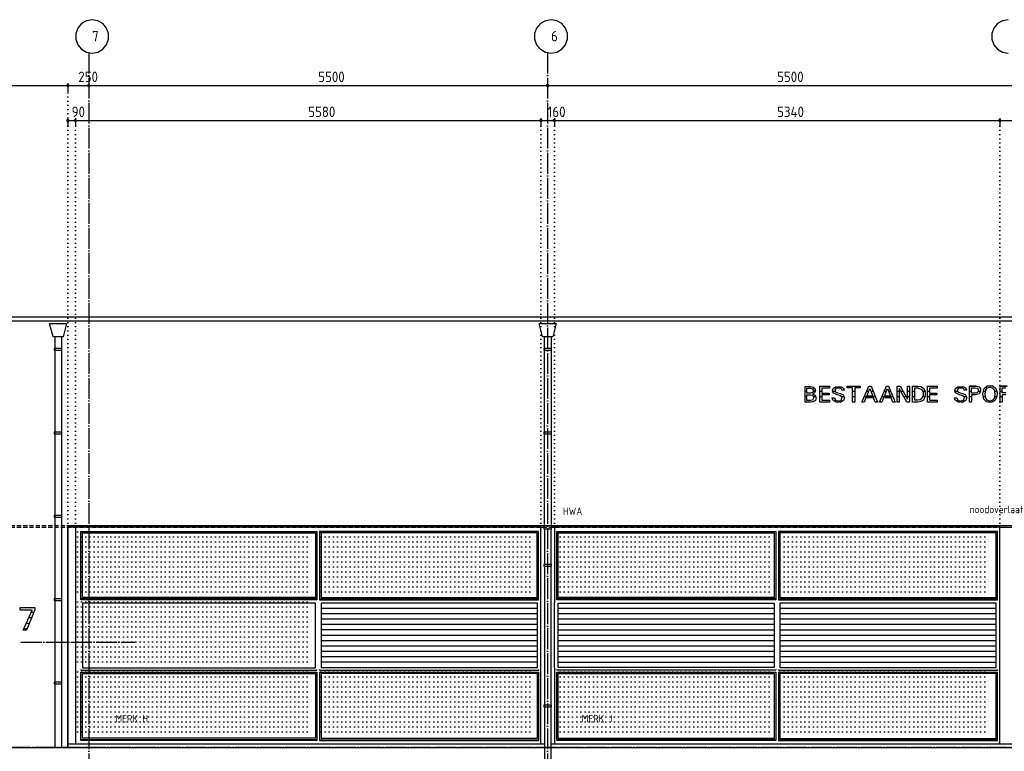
# Model space of a CAD drawing. Extents: x -52900 to 20500, y -12590 to 19148.
# Tile 11 of 39: x -32706 to -20905, y -4889 to 3885. Entities that reach past the tile are written whole.
import ezdxf

# ---------------------------------------------------------------- set-up
doc = ezdxf.new("R2010")
doc.units = 0
doc.header["$MEASUREMENT"] = 0
for name, pattern in [('DASHDOT', [300, 250, -25, 0, -25]), ('DASHED', [75, 50, -25]), ('DOT', [50, 0, -50])]:
    doc.linetypes.add(name, pattern=pattern)
for name, color, linetype in [('LAYER01', 7, 'CONTINUOUS'), ('LAYER02', 7, 'CONTINUOUS'), ('LAYER05', 7, 'CONTINUOUS'), ('LAYER107', 2, 'DOT'), ('LAYER28', 1, 'CONTINUOUS'), ('LAYER30', 1, 'CONTINUOUS'), ('LAYER52', 7, 'DASHED')]:
    doc.layers.add(name, color=color, linetype=linetype)
doc.styles.get("Standard").update_dxf_attribs({"font": 'isocp.shx'})

msp = doc.modelspace()

# ---------------------------------------------------------------- linework, layer by layer
at = {"layer": 'LAYER01', "color": 1, "linetype": 'DASHDOT'}
for p, q in [((-31877.9999, 3488.8443), (-31877.9999, -12280.1552)), ((-26377.9999, 3488.8443), (-26377.9999, -12280.1552)), ((-49630.1239, -4839.15595), (7906.25, -4839.15595))]:
    msp.add_line(p, q, dxfattribs=at)
at = {"layer": 'LAYER01', "color": 5, "linetype": 'Continuous'}
for p, q in [((1442.0002, 317.8437), (-43207.99865, 317.8437)), ((1442.0002, 267.8441), (-43207.99865, 267.8441)), ((-26420.7489, -2182.1554), (-26335.7483, -2182.1554)), ((-26420.7489, -2223.03145), (-26420.7489, -2182.1554)), ((-26335.7483, -2223.03145), (-26420.7489, -2223.03145)), ((-26335.7483, -2182.1554), (-26335.7483, -2223.03145))]:
    msp.add_line(p, q, dxfattribs=at)
at = {"layer": 'LAYER01', "color": 5, "linetype": 'DASHED'}
for p, q in [((-46913.74815, -2182.1554), (3643.99755, -2182.1554)), ((-46913.74815, -2200.15585), (3643.99755, -2200.15585))]:
    msp.add_line(p, q, dxfattribs=at)
at = {"layer": 'LAYER01', "color": 1, "linetype": 'Continuous'}
for p, q in [((-32127.9999, -2281.15595), (-32127.9999, -2182.1554)), ((-32127.9999, -2182.1554), (1241.0013, -2182.1554)), ((-26458.0017, -2200.15585), (-26416.0614, -2200.15585)), ((-26298.0011, -2200.15585), (-26339.93835, -2200.15585)), ((-20957.99865, -2200.15585), (-20797.99955, -2200.15585)), ((-32127.9999, -4801.15625), (-32127.9999, -4847.15575)), ((-26458.0017, -4801.15625), (-26416.0614, -4801.15625)), ((-26298.0011, -4802.15645), (-26339.93835, -4802.15645)), ((-20957.99865, -4801.15625), (-20797.99955, -4801.15625))]:
    msp.add_line(p, q, dxfattribs=at)
at = {"layer": 'LAYER01', "color": 3, "linetype": 'Continuous'}
for p, q in [((-32127.9999, -4847.15575), (-32127.9999, -2182.1554)), ((-32127.9999, -2182.1554), (1241.0013, -2182.1554))]:
    msp.add_line(p, q, dxfattribs=at)
at = {"layer": 'LAYER01', "color": 3, "linetype": 'DOT'}
for p, q in [((-32013.9984, -2256.1592), (-29162.75025, -2256.1592)), ((-32013.9984, -2316.1579), (-29162.75025, -2316.1579)), ((-29095.7489, -2256.1592), (-26529.74855, -2256.1592)), ((-29095.7489, -2316.1579), (-26529.74855, -2316.1579)), ((-26230.00185, -2256.1592), (-23661.50055, -2256.1592)), ((-26230.00185, -2316.1579), (-23661.50055, -2316.1579)), ((-23594.50075, -2256.1592), (-21047.0001, -2256.1592)), ((-23594.50075, -2316.1579), (-21047.0001, -2316.1579)), ((-32013.9984, -2376.15815), (-29162.75025, -2376.15815)), ((-32013.9984, -2436.1582), (-29162.75025, -2436.1582)), ((-29095.7489, -2376.15815), (-26529.74855, -2376.15815)), ((-29095.7489, -2436.1582), (-26529.74855, -2436.1582)), ((-26230.00185, -2376.15815), (-23661.50055, -2376.15815)), ((-26230.00185, -2436.1582), (-23661.50055, -2436.1582)), ((-23594.50075, -2376.15815), (-21047.0001, -2376.15815)), ((-23594.50075, -2436.1582), (-21047.0001, -2436.1582)), ((-32013.9984, -2496.1584), (-29162.75025, -2496.1584)), ((-32013.9984, -2556.15865), (-29162.75025, -2556.15865)), ((-29095.7489, -2496.1584), (-26529.74855, -2496.1584)), ((-29095.7489, -2556.15865), (-26529.74855, -2556.15865)), ((-26230.00185, -2496.1584), (-23661.50055, -2496.1584)), ((-26230.00185, -2556.15865), (-23661.50055, -2556.15865)), ((-23594.50075, -2496.1584), (-21047.0001, -2496.1584)), ((-23594.50075, -2556.15865), (-21047.0001, -2556.15865)), ((-32013.9984, -2616.15885), (-29162.75025, -2616.15885)), ((-32013.9984, -2676.1591), (-29162.75025, -2676.1591)), ((-29095.7489, -2616.15885), (-26529.74855, -2616.15885)), ((-29095.7489, -2676.1591), (-26529.74855, -2676.1591)), ((-26230.00185, -2616.15885), (-23661.50055, -2616.15885)), ((-26230.00185, -2676.1591), (-23661.50055, -2676.1591)), ((-23594.50075, -2616.15885), (-21047.0001, -2616.15885)), ((-23594.50075, -2676.1591), (-21047.0001, -2676.1591)), ((-32013.9984, -2736.15915), (-29162.75025, -2736.15915)), ((-32013.9984, -2796.15785), (-29162.75025, -2796.15785)), ((-29095.7489, -2736.15915), (-26529.74855, -2736.15915)), ((-29095.7489, -2796.15785), (-26529.74855, -2796.15785)), ((-26230.00185, -2736.15915), (-23661.50055, -2736.15915)), ((-26230.00185, -2796.15785), (-23661.50055, -2796.15785)), ((-23594.50075, -2736.15915), (-21047.0001, -2736.15915)), ((-23594.50075, -2796.15785), (-21047.0001, -2796.15785)), ((-32013.9984, -2856.15805), (-29162.75025, -2856.15805)), ((-32013.9984, -2916.1583), (-29162.75025, -2916.1583)), ((-29095.7489, -2856.15805), (-26529.74855, -2856.15805)), ((-29095.7489, -2916.1583), (-26529.74855, -2916.1583)), ((-26230.00185, -2856.15805), (-23661.50055, -2856.15805)), ((-26230.00185, -2916.1583), (-23661.50055, -2916.1583)), ((-23594.50075, -2856.15805), (-21047.0001, -2856.15805)), ((-23594.50075, -2916.1583), (-21047.0001, -2916.1583)), ((-32013.9984, -2976.15835), (-29162.75025, -2976.15835)), ((-29095.7489, -2976.15835), (-26529.74855, -2976.15835)), ((-26230.00185, -2976.15835), (-23661.50055, -2976.15835)), ((-23594.50075, -2976.15835), (-21047.0001, -2976.15835)), ((-32013.9984, -3096.1588), (-29162.75025, -3096.1588)), ((-32013.9984, -3156.159), (-29162.75025, -3156.159)), ((-32013.9984, -3216.15905), (-29162.75025, -3216.15905)), ((-32013.9984, -3276.15775), (-29162.75025, -3276.15775)), ((-32013.9984, -3336.158), (-29162.75025, -3336.158)), ((-32013.9984, -3396.1582), (-29162.75025, -3396.1582)), ((-32013.9984, -3456.15845), (-29162.75025, -3456.15845)), ((-32013.9984, -3516.1587), (-29162.75025, -3516.1587)), ((-32013.9984, -3576.1589), (-29162.75025, -3576.1589)), ((-32013.9984, -3636.15915), (-29162.75025, -3636.15915)), ((-32013.9984, -3696.15935), (-29162.75025, -3696.15935)), ((-32013.9984, -3756.1577), (-29162.75025, -3756.1577)), ((-32013.9984, -3816.1579), (-29162.75025, -3816.1579)), ((-32013.9984, -3936.15835), (-29162.75025, -3936.15835)), ((-32013.9984, -3996.1586), (-29162.75025, -3996.1586)), ((-29095.7489, -3936.15835), (-26529.74855, -3936.15835)), ((-29095.7489, -3996.1586), (-26529.74855, -3996.1586)), ((-26230.00185, -3936.15835), (-23661.50055, -3936.15835)), ((-26230.00185, -3996.1586), (-23661.50055, -3996.1586)), ((-23594.50075, -3936.15835), (-21040.99885, -3936.15835)), ((-23594.50075, -3996.1586), (-21040.99885, -3996.1586)), ((-32013.9984, -4056.15885), (-29162.75025, -4056.15885)), ((-32013.9984, -4116.15905), (-29162.75025, -4116.15905)), ((-29095.7489, -4056.15885), (-26529.74855, -4056.15885)), ((-29095.7489, -4116.15905), (-26529.74855, -4116.15905)), ((-26230.00185, -4056.15885), (-23661.50055, -4056.15885)), ((-26230.00185, -4116.15905), (-23661.50055, -4116.15905)), ((-23594.50075, -4056.15885), (-21040.99885, -4056.15885)), ((-23594.50075, -4116.15905), (-21040.99885, -4116.15905)), ((-32013.9984, -4176.1593), (-29162.75025, -4176.1593)), ((-32013.9984, -4236.1576), (-29162.75025, -4236.1576)), ((-29095.7489, -4176.1593), (-26529.74855, -4176.1593)), ((-29095.7489, -4236.1576), (-26529.74855, -4236.1576)), ((-26230.00185, -4176.1593), (-23661.50055, -4176.1593)), ((-26230.00185, -4236.1576), (-23661.50055, -4236.1576)), ((-23594.50075, -4176.1593), (-21040.99885, -4176.1593)), ((-23594.50075, -4236.1576), (-21040.99885, -4236.1576)), ((-32013.9984, -4296.15785), (-29162.75025, -4296.15785)), ((-32013.9984, -4356.15805), (-29162.75025, -4356.15805)), ((-29095.7489, -4296.15785), (-26529.74855, -4296.15785)), ((-29095.7489, -4356.15805), (-26529.74855, -4356.15805)), ((-26230.00185, -4296.15785), (-23661.50055, -4296.15785)), ((-26230.00185, -4356.15805), (-23661.50055, -4356.15805)), ((-23594.50075, -4296.15785), (-21040.99885, -4296.15785)), ((-23594.50075, -4356.15805), (-21040.99885, -4356.15805)), ((-32013.9984, -4416.1583), (-29162.75025, -4416.1583)), ((-32013.9984, -4476.1585), (-29162.75025, -4476.1585)), ((-29095.7489, -4416.1583), (-26529.74855, -4416.1583)), ((-29095.7489, -4476.1585), (-26529.74855, -4476.1585)), ((-26230.00185, -4416.1583), (-23661.50055, -4416.1583)), ((-26230.00185, -4476.1585), (-23661.50055, -4476.1585)), ((-23594.50075, -4416.1583), (-21040.99885, -4416.1583)), ((-23594.50075, -4476.1585), (-21040.99885, -4476.1585)), ((-32013.9984, -4536.15875), (-29162.75025, -4536.15875)), ((-32013.9984, -4596.159), (-29162.75025, -4596.159)), ((-29095.7489, -4536.15875), (-26529.74855, -4536.15875)), ((-29095.7489, -4596.159), (-26529.74855, -4596.159)), ((-26230.00185, -4536.15875), (-23661.50055, -4536.15875)), ((-26230.00185, -4596.159), (-23661.50055, -4596.159)), ((-23594.50075, -4536.15875), (-21040.99885, -4536.15875)), ((-23594.50075, -4596.159), (-21040.99885, -4596.159)), ((-32013.9984, -4656.1592), (-29162.75025, -4656.1592)), ((-29095.7489, -4656.1592), (-26529.74855, -4656.1592)), ((-26230.00185, -4656.1592), (-23661.50055, -4656.1592)), ((-23594.50075, -4656.1592), (-21040.99885, -4656.1592))]:
    msp.add_line(p, q, dxfattribs=at)
at = {"layer": 'LAYER01', "color": 3, "linetype": 'DASHDOT'}
msp.add_line((-32691.37575, -3580.15555), (-31324.3744, -3580.15555), dxfattribs=at)
at = {"layer": 'LAYER02', "color": 1, "linetype": 'Continuous'}
for p, q in [((-32010.5072, 3785.1589), (-32034.2163, 3719.94475)), ((-31965.7013, 3838.54905), (-32010.5072, 3785.1589)), ((-31905.58775, 3873.21205), (-31965.7013, 3838.54905)), ((-31837.24975, 3885.2501), (-31905.58775, 3873.21205)), ((-31768.91175, 3873.21205), (-31837.24975, 3885.2501)), ((-31837.24975, 3885.2501), (-31837.24975, 3885.2501)), ((-31708.7982, 3838.54905), (-31768.91175, 3873.21205)), ((-31663.9923, 3785.1589), (-31708.7982, 3838.54905)), ((-31640.2832, 3719.94475), (-31663.9923, 3785.1589)), ((-26510.5072, 3785.1589), (-26534.21935, 3719.94475)), ((-26465.69825, 3838.54905), (-26510.5072, 3785.1589)), ((-26405.58775, 3873.21205), (-26465.69825, 3838.54905)), ((-26337.24975, 3885.2501), (-26405.58775, 3873.21205)), ((-26268.91175, 3873.21205), (-26337.24975, 3885.2501)), ((-26337.24975, 3885.2501), (-26337.24975, 3885.2501)), ((-26208.80125, 3838.54905), (-26268.91175, 3873.21205)), ((-26163.9923, 3785.1589), (-26208.80125, 3838.54905)), ((-26140.28015, 3719.94475), (-26163.9923, 3785.1589)), ((-21031.50785, 3785.1589), (-21055.2185, 3719.94475)), ((-20986.70045, 3838.54905), (-21031.50785, 3785.1589)), ((-20926.58845, 3873.21205), (-20986.70045, 3838.54905)), ((-20858.25045, 3885.2501), (-20926.58845, 3873.21205)), ((-32034.2163, 3719.94475), (-32034.2163, 3650.55505)), ((-31640.2832, 3650.55505), (-31640.2832, 3719.94475)), ((-26534.21935, 3719.94475), (-26534.21935, 3650.55505)), ((-26140.28015, 3650.55505), (-26140.28015, 3719.94475)), ((-21055.2185, 3719.94475), (-21055.2185, 3650.55505)), ((-32034.2163, 3650.55505), (-32010.5072, 3585.3409)), ((-32010.5072, 3585.3409), (-31965.7013, 3531.95075)), ((-31708.7982, 3531.95075), (-31663.9923, 3585.3409)), ((-31663.9923, 3585.3409), (-31640.2832, 3650.55505)), ((-26534.21935, 3650.55505), (-26510.5072, 3585.3409)), ((-26510.5072, 3585.3409), (-26465.69825, 3531.95075)), ((-26208.80125, 3531.95075), (-26163.9923, 3585.3409)), ((-26163.9923, 3585.3409), (-26140.28015, 3650.55505)), ((-21055.2185, 3650.55505), (-21031.50785, 3585.3409)), ((-21031.50785, 3585.3409), (-20986.70045, 3531.95075)), ((-31965.7013, 3531.95075), (-31905.58775, 3497.28735)), ((-31905.58775, 3497.28735), (-31837.24975, 3485.2497)), ((-31837.24975, 3485.2497), (-31768.91175, 3497.28735)), ((-31768.91175, 3497.28735), (-31708.7982, 3531.95075)), ((-26465.69825, 3531.95075), (-26405.58775, 3497.28735)), ((-26405.58775, 3497.28735), (-26337.24975, 3485.2497)), ((-26337.24975, 3485.2497), (-26268.91175, 3497.28735)), ((-26268.91175, 3497.28735), (-26208.80125, 3531.95075)), ((-20986.70045, 3531.95075), (-20926.58845, 3497.28735)), ((-20926.58845, 3497.28735), (-20858.25045, 3485.2497))]:
    msp.add_line(p, q, dxfattribs=at)
at = {"layer": 'LAYER05', "color": 3, "linetype": 'Continuous'}
for p, q in [((-32699.12415, -3195.53125), (-32699.12415, -3164.87425)), ((-32699.12415, -3164.87425), (-32604.24805, -3164.87425)), ((-32604.24805, -3164.87425), (-32523.999, -3164.87425)), ((-32523.999, -3164.87425), (-32523.999, -3192.6092)), ((-32557.56225, -3195.53125), (-32699.12415, -3195.53125)), ((-32665.5609, -3438.0474), (-32557.56225, -3195.53125)), ((-32523.999, -3192.6092), (-32624.68565, -3438.0474)), ((-32624.68565, -3438.0474), (-32665.5609, -3438.0474))]:
    msp.add_line(p, q, dxfattribs=at)
at = {"layer": 'LAYER05', "color": 2, "linetype": 'Continuous'}
for p, q in [((-32563.98925, -3290.08865), (-32599.6704, -3290.08865)), ((-32537.4634, -3225.4299), (-32570.8771, -3225.4299)), ((-32617.03795, -3419.4042), (-32657.26015, -3419.4042)), ((-32590.51515, -3354.7455), (-32628.4668, -3354.7455))]:
    msp.add_line(p, q, dxfattribs=at)
at = {"layer": 'LAYER107', "color": 5, "linetype": 'Continuous'}
for p, q in [((-42197.99805, 3095.53165), (1241.0013, 3095.53165)), ((-32127.9999, 2675.8438), (1241.0013, 2675.8438)), ((-23293.74845, -593.48465), (-23293.74845, -515.59325)), ((-23293.74845, -515.59325), (-23229.6875, -515.59325)), ((-23269.8761, -566.48405), (-23269.8761, -535.3285)), ((-23269.8761, -535.3285), (-23229.6875, -535.3285)), ((-23269.8761, -593.48465), (-23269.8761, -566.48405)), ((-23203.7506, -586.21925), (-23229.69665, -593.4783)), ((-23229.6875, -515.59325), (-23195.36135, -520.82305)), ((-23229.6875, -535.3285), (-23203.7506, -541.54595)), ((-23203.7506, -541.5618), (-23193.32275, -563.88975)), ((-23193.32275, -563.88975), (-23203.7384, -586.2066)), ((-23178.60415, -589.6826), (-23202.6703, -602.8378)), ((-23195.4376, -520.7803), (-23174.04325, -537.9465)), ((-23167.53385, -564.58935), (-23178.60415, -589.6826)), ((-23174.04325, -537.9465), (-23167.53385, -564.58935)), ((-23117.56285, -603.87455), (-23117.56285, -510.4062)), ((-23117.56285, -510.4062), (-23000.1877, -510.4062)), ((-23000.1877, -532.2181), (-23091.5634, -532.2181)), ((-23091.5634, -532.2181), (-23091.5634, -592.7961)), ((-23000.1877, -510.4062), (-23000.1877, -532.2181)), ((-22964.10065, -564.59885), (-22955.8258, -537.24845)), ((-22954.75005, -591.5472), (-22964.10065, -564.59885)), ((-22955.8136, -537.18675), (-22926.76695, -516.0776)), ((-22924.3103, -539.26505), (-22936.6989, -558.32275)), ((-22936.6989, -558.32275), (-22929.13515, -579.8023)), ((-22929.1855, -579.7817), (-22902.565, -590.1796)), ((-22926.74865, -516.0776), (-22854.7119, -516.44485)), ((-22875.49895, -531.9997), (-22924.292, -539.2793)), ((-22858.2855, -540.8685), (-22875.47915, -532.04085)), ((-22851.62505, -559.00025), (-22858.2855, -540.8685)), ((-22854.75005, -516.42115), (-22834.40095, -533.8168)), ((-22838.1241, -559.00025), (-22851.62505, -559.00025)), ((-22825.3113, -559.00025), (-22838.1241, -559.00025)), ((-22834.40095, -533.8168), (-22825.3189, -559.04775)), ((-22787.24975, -530.8284), (-22787.24975, -510.06275)), ((-22787.24975, -510.06275), (-22708.313, -510.06275)), ((-22722.8119, -530.8284), (-22787.24975, -530.8284)), ((-22722.8119, -701.15605), (-22722.8119, -530.8284)), ((-22708.313, -510.06275), (-22634.5642, -510.06275)), ((-22634.5642, -530.8284), (-22696.875, -530.8284)), ((-22696.875, -530.8284), (-22696.875, -701.15605)), ((-22634.5642, -510.06275), (-22634.5642, -530.8284)), ((-22580.1895, -629.49965), (-22528.6255, -510.06275)), ((-22553.87575, -629.8431), (-22516.8747, -539.4835)), ((-22528.6255, -510.06275), (-22502.6886, -510.06275)), ((-22516.8747, -539.4835), (-22480.49925, -629.8431)), ((-22502.6886, -510.06275), (-22424.7513, -700.8126)), ((-22368.87665, -629.49965), (-22317.3126, -510.06275)), ((-22342.56285, -629.8431), (-22305.56185, -539.4835)), ((-22317.3126, -510.06275), (-22291.37575, -510.06275)), ((-22305.56185, -539.4835), (-22269.1864, -629.8431)), ((-22291.37575, -510.06275), (-22213.4384, -700.8126)), ((-22188.37585, -614.2661), (-22188.37585, -511.43665)), ((-22188.37585, -511.43665), (-22153.0609, -511.43665)), ((-22072.4365, -701.15605), (-22165.56245, -537.75025)), ((-22165.56245, -537.75025), (-22165.56245, -701.15605)), ((-22153.0609, -511.43665), (-22065.123, -667.2336)), ((-22065.123, -667.2336), (-22065.123, -511.43665)), ((-22065.123, -511.43665), (-22040.25115, -511.43665)), ((-22040.25115, -511.43665), (-22040.25115, -701.15605)), ((-22003.49885, -615.29655), (-22003.49885, -510.4062)), ((-22003.49885, -510.4062), (-21940.1245, -510.4062)), ((-21977.4994, -615.29655), (-21977.4994, -530.13985)), ((-21977.4994, -530.13985), (-21940.1245, -530.13985)), ((-21940.1245, -510.4062), (-21905.19715, -514.7733)), ((-21940.1245, -530.13985), (-21892.3599, -550.8912)), ((-21905.19715, -514.7733), (-21874.7116, -532.1928)), ((-21892.3752, -550.90545), (-21877.3926, -585.00995)), ((-21877.3926, -585.00995), (-21877.3926, -622.3973)), ((-21874.6887, -532.2181), (-21851.8265, -578.4695)), ((-21851.8265, -578.4695), (-21851.8265, -629.96655)), ((-21827.25065, -603.87455), (-21827.25065, -510.4062)), ((-21827.25065, -510.4062), (-21709.93805, -510.4062)), ((-21709.93805, -532.2181), (-21801.3138, -532.2181)), ((-21801.3138, -532.2181), (-21801.3138, -592.7961)), ((-21709.93805, -510.4062), (-21709.93805, -532.2181)), ((-21497.6532, -564.5276), (-21489.3265, -537.1598)), ((-21488.3133, -591.5472), (-21497.6532, -564.5276)), ((-21489.3112, -537.18675), (-21460.2249, -516.095)), ((-21457.8125, -539.26505), (-21470.2255, -558.2864)), ((-21470.2255, -558.2864), (-21462.706, -579.75165)), ((-21462.6877, -579.7817), (-21436.01835, -590.1622)), ((-21460.24935, -516.0776), (-21388.20955, -516.44325)), ((-21408.99965, -531.9997), (-21457.86285, -539.26505)), ((-21391.79995, -540.82415), (-21409.0378, -531.97435)), ((-21385.1242, -559.00025), (-21391.79995, -540.82415)), ((-21388.25075, -516.42115), (-21367.89855, -533.8168)), ((-21371.62475, -559.00025), (-21385.1242, -559.00025)), ((-21358.8135, -559.00025), (-21371.62475, -559.00025)), ((-21367.89855, -533.8168), (-21358.82265, -558.96545)), ((-21320.75195, -632.60835), (-21320.75195, -509.71925)), ((-21320.75195, -509.71925), (-21238.37585, -509.71925)), ((-21296.875, -560.5942), (-21296.875, -528.40655)), ((-21296.875, -528.40655), (-21252.87475, -528.40655)), ((-21296.875, -592.1091), (-21296.875, -560.5942)), ((-21252.87475, -528.40655), (-21225.87435, -535.6735)), ((-21225.87435, -585.8742), (-21252.8534, -592.1012)), ((-21238.37585, -509.71925), (-21208.2596, -518.01505)), ((-21213.38805, -560.781), (-21225.8896, -585.9027)), ((-21225.87435, -535.67195), (-21213.38805, -560.781)), ((-21188.95265, -575.5713), (-21208.25655, -601.11405)), ((-21208.25045, -518.01505), (-21188.95265, -543.55305)), ((-21188.95265, -543.55305), (-21188.95265, -575.5713)), ((-21162.8891, -601.2312), (-21145.30945, -537.95605)), ((-21145.3125, -537.89115), (-21115.2664, -510.4458)), ((-21135.9833, -604.9129), (-21125.56765, -552.32845)), ((-21125.5615, -552.42185), (-21107.21285, -530.2364)), ((-21115.2664, -510.4458), (-21075.78735, -500.27585)), ((-21107.21285, -530.2364), (-21079.87365, -521.25835)), ((-21079.87365, -521.2647), (-21048.91665, -528.5554)), ((-21075.7492, -500.25055), (-21037.02545, -511.09)), ((-21048.91665, -528.5554), (-21027.92665, -552.3997)), ((-21037.02545, -511.09), (-21007.1594, -537.92275)), ((-21027.9373, -552.42185), (-21017.54, -604.87495)), ((-21007.1884, -537.89115), (-20991.803, -584.1758)), ((-20991.803, -584.1758), (-20994.09485, -632.7793)), ((-20953.2501, -632.60835), (-20953.2501, -509.71925)), ((-20953.2501, -509.71925), (-20870.87555, -509.71925)), ((-20929.3747, -560.5942), (-20929.3747, -528.40655)), ((-20929.3747, -528.40655), (-20885.37445, -528.40655)), ((-20929.3747, -591.06285), (-20929.3747, -560.5942)), ((-23293.74845, -701.15605), (-23293.74845, -593.48465)), ((-23229.6875, -701.15605), (-23293.74845, -701.15605)), ((-23229.6875, -593.48465), (-23269.8761, -593.48465)), ((-23269.8761, -646.45215), (-23269.8761, -613.2182)), ((-23269.8761, -613.2182), (-23227.62605, -613.2182)), ((-23269.8761, -681.42085), (-23269.8761, -646.45215)), ((-23227.62605, -681.42085), (-23269.8761, -681.42085)), ((-23198.5611, -698.0473), (-23229.6402, -701.16395)), ((-23227.62605, -613.2182), (-23202.72215, -618.4148)), ((-23202.68705, -676.23375), (-23227.5406, -681.4256)), ((-23187.03765, -647.32745), (-23202.6993, -676.2417)), ((-23202.68705, -602.8441), (-23172.34345, -617.5822)), ((-23202.68705, -618.42115), (-23187.03765, -647.32745)), ((-23169.61365, -680.7244), (-23198.6252, -698.0346)), ((-23172.34345, -617.5822), (-23159.1446, -648.6792)), ((-23159.1446, -648.6792), (-23169.61365, -680.7244)), ((-23117.56285, -701.15605), (-23117.56285, -603.87455)), ((-23000.1877, -701.15605), (-23117.56285, -701.15605)), ((-23091.5634, -592.7961), (-23005.37565, -592.7961)), ((-23005.37565, -613.2182), (-23091.5634, -613.2182)), ((-23091.5634, -613.2182), (-23091.5634, -679.34415)), ((-23091.5634, -679.34415), (-23000.1877, -679.34415)), ((-23005.37565, -592.7961), (-23005.37565, -613.2182)), ((-23000.1877, -679.34415), (-23000.1877, -701.15605)), ((-22966.8747, -649.70335), (-22940.9378, -649.70335)), ((-22959.2514, -678.7806), (-22966.864, -649.6859)), ((-22919.77995, -703.2866), (-22959.3277, -678.75215)), ((-22909.74885, -613.3591), (-22954.7455, -591.59785)), ((-22940.9378, -649.70335), (-22927.41395, -678.8202)), ((-22927.43835, -678.7806), (-22893.35325, -687.09545)), ((-22873.25135, -704.05425), (-22919.77995, -703.2866)), ((-22875.49895, -619.9375), (-22909.74885, -613.3591)), ((-22902.4994, -590.15585), (-22867.1875, -597.7805)), ((-22893.35325, -687.09545), (-22859.51385, -677.32125)), ((-22848.5016, -641.40595), (-22875.51115, -619.92805)), ((-22832.9376, -680.85895), (-22873.25135, -704.05425)), ((-22867.1875, -597.7805), (-22836.0565, -612.31755)), ((-22859.5627, -677.34335), (-22848.48175, -641.44075)), ((-22836.0626, -612.31285), (-22821.16545, -644.5242)), ((-22821.12425, -644.5147), (-22832.88725, -680.86685)), ((-22696.875, -701.15605), (-22722.8119, -701.15605)), ((-22611.0016, -701.15605), (-22580.1895, -629.49965)), ((-22584.00115, -701.15605), (-22611.0016, -701.15605)), ((-22563.6261, -650.26525), (-22584.00115, -701.15605)), ((-22472.56315, -650.26525), (-22563.6261, -650.26525)), ((-22515.62345, -629.8431), (-22553.87575, -629.8431)), ((-22480.49925, -629.8431), (-22515.8142, -629.8431)), ((-22451.74865, -700.8126), (-22472.56315, -650.26525)), ((-22424.7513, -700.8126), (-22451.74865, -700.8126)), ((-22424.7513, -700.8126), (-22424.7513, -700.8126)), ((-22399.6887, -701.15605), (-22368.87665, -629.49965)), ((-22372.6883, -701.15605), (-22399.6887, -701.15605)), ((-22352.31325, -650.26525), (-22372.6883, -701.15605)), ((-22261.2503, -650.26525), (-22352.31325, -650.26525)), ((-22304.3106, -629.8431), (-22342.56285, -629.8431)), ((-22269.1864, -629.8431), (-22304.50135, -629.8431)), ((-22240.4358, -700.8126), (-22261.2503, -650.26525)), ((-22213.4384, -700.8126), (-22240.4358, -700.8126)), ((-22213.4384, -700.8126), (-22213.4384, -700.8126)), ((-22188.37585, -701.15605), (-22188.37585, -614.2661)), ((-22165.56245, -701.15605), (-22188.37585, -701.15605)), ((-22040.25115, -701.15605), (-22072.4365, -701.15605)), ((-22003.49885, -701.15605), (-22003.49885, -615.29655)), ((-21940.1245, -701.15605), (-22003.49885, -701.15605)), ((-21977.4994, -678.3121), (-21977.4994, -615.29655)), ((-21940.1245, -678.3121), (-21977.4994, -678.3121)), ((-21913.5605, -673.4242), (-21940.13365, -678.29785)), ((-21904.747, -695.55425), (-21940.12145, -701.1576)), ((-21892.3752, -656.5002), (-21913.5605, -673.4242)), ((-21874.6887, -676.23375), (-21904.747, -695.55425)), ((-21877.3926, -622.3973), (-21892.37215, -656.4986)), ((-21851.8265, -629.96655), (-21874.62615, -676.142)), ((-21827.25065, -701.15605), (-21827.25065, -603.87455)), ((-21709.93805, -701.15605), (-21827.25065, -701.15605)), ((-21801.3138, -592.7961), (-21715.12605, -592.7961)), ((-21715.12605, -613.2182), (-21801.3138, -613.2182)), ((-21801.3138, -613.2182), (-21801.3138, -679.34415)), ((-21801.3138, -679.34415), (-21709.93805, -679.34415)), ((-21715.12605, -592.7961), (-21715.12605, -613.2182)), ((-21709.93805, -679.34415), (-21709.93805, -701.15605)), ((-21500.43795, -649.70335), (-21474.4385, -649.70335)), ((-21492.8116, -678.7806), (-21500.4257, -649.6859)), ((-21453.2791, -703.2866), (-21492.8253, -678.75215)), ((-21443.3136, -613.3591), (-21488.34535, -591.5171)), ((-21474.4385, -649.70335), (-21460.93595, -678.7743)), ((-21460.93595, -678.7806), (-21426.85395, -687.09385)), ((-21406.74895, -704.05425), (-21453.2791, -703.2866)), ((-21408.99965, -619.9375), (-21443.3136, -613.3591)), ((-21436.00005, -590.15585), (-21400.68665, -597.7805)), ((-21426.85395, -687.09385), (-21393.01605, -677.3196)), ((-21381.9992, -641.40595), (-21409.01185, -619.92485)), ((-21366.43675, -680.85895), (-21406.74895, -704.05425)), ((-21400.68665, -597.7805), (-21369.5572, -612.316)), ((-21393.06335, -677.34335), (-21382.02665, -641.3806)), ((-21369.5633, -612.31285), (-21354.66615, -644.5242)), ((-21354.6875, -644.5147), (-21366.4337, -680.82095)), ((-21320.75195, -701.15605), (-21320.75195, -632.60835)), ((-21296.875, -701.15605), (-21320.75195, -701.15605)), ((-21252.87475, -592.1091), (-21296.875, -592.1091)), ((-21252.87475, -612.87475), (-21296.875, -612.87475)), ((-21296.875, -612.87475), (-21296.875, -701.15605)), ((-21252.87475, -612.87475), (-21252.87475, -612.87475)), ((-21208.25045, -601.1093), (-21252.8656, -612.8716)), ((-21149.2508, -665.62545), (-21162.8891, -601.2312)), ((-21118.486, -696.67655), (-21149.2691, -665.7014)), ((-21124.56055, -657.32805), (-21135.9833, -604.9129)), ((-21104.6005, -680.6959), (-21124.5453, -657.34065)), ((-21075.7492, -706.06295), (-21118.486, -696.67655)), ((-21075.06105, -689.17215), (-21104.6005, -680.6959)), ((-21041.1194, -699.6935), (-21075.8209, -706.03125)), ((-21047.5357, -679.1605), (-21075.0656, -689.1674)), ((-21027.9373, -657.32805), (-21047.5357, -679.1605)), ((-21013.7512, -677.4067), (-21041.1194, -699.6935)), ((-21017.54, -604.87495), (-21027.92665, -657.30265)), ((-20994.09485, -632.7793), (-21013.70085, -677.3117)), ((-20953.2501, -701.15605), (-20953.2501, -632.60835)), ((-20929.3747, -701.15605), (-20953.2501, -701.15605)), ((-20885.37445, -591.06285), (-20929.3747, -591.06285)), ((-20885.37445, -612.87475), (-20929.3747, -612.87475)), ((-20929.3747, -612.87475), (-20929.3747, -701.15605))]:
    msp.add_line(p, q, dxfattribs=at)
at = {"layer": 'LAYER107', "color": 1, "linetype": 'Continuous'}
for p, q in [((-32123.36425, 3109.79805), (-32140.1367, 3104.34835)), ((-32140.1367, 3104.34835), (-32140.1367, 3086.71515)), ((-32140.1367, 3086.71515), (-32123.36425, 3081.26525)), ((-32127.9999, 3125.53175), (-32127.9999, 3020.5307)), ((-32113.0005, 3095.53165), (-32123.36425, 3109.79805)), ((-32123.36425, 3081.26525), (-32113.0005, 3095.53165)), ((-32113.0005, 3095.53165), (-32113.0005, 3095.53165)), ((-31873.36425, 3109.7965), (-31890.13365, 3104.34835)), ((-31890.13365, 3104.34835), (-31890.13365, 3086.71515)), ((-31890.13365, 3086.71515), (-31873.36425, 3081.267)), ((-31877.9999, 3125.53175), (-31877.9999, 3020.5307)), ((-31863.0005, 3095.53165), (-31873.36425, 3109.7965)), ((-31873.36425, 3081.267), (-31863.0005, 3095.53165)), ((-31863.0005, 3095.53165), (-31863.0005, 3095.53165)), ((-26373.36425, 3109.7965), (-26390.13365, 3104.34835)), ((-26390.13365, 3104.34835), (-26390.13365, 3086.71515)), ((-26390.13365, 3086.71515), (-26373.36425, 3081.267)), ((-26377.9999, 3125.53175), (-26377.9999, 3020.5307)), ((-26363.0005, 3095.53165), (-26373.36425, 3109.7965)), ((-26373.36425, 3081.267), (-26363.0005, 3095.53165)), ((-26363.0005, 3095.53165), (-26363.0005, 3095.53165)), ((-32123.36425, 2690.1102), (-32140.1367, 2684.66035)), ((-32140.1367, 2684.66035), (-32140.1367, 2667.0273)), ((-32140.1367, 2667.0273), (-32123.36425, 2661.5774)), ((-32127.9999, 2705.84395), (-32127.9999, 2600.8444)), ((-32113.0005, 2675.8438), (-32123.36425, 2690.1102)), ((-32123.36425, 2661.5774), (-32113.0005, 2675.8438)), ((-32113.0005, 2675.8438), (-32113.0005, 2675.8438)), ((-32033.36485, 2690.1102), (-32050.13735, 2684.66035)), ((-32050.13735, 2684.66035), (-32050.13735, 2667.0273)), ((-32050.13735, 2667.0273), (-32033.36485, 2661.5774)), ((-32038.0005, 2705.84395), (-32038.0005, 2600.8444)), ((-32022.99805, 2675.8438), (-32033.36485, 2690.1102)), ((-32033.36485, 2661.5774), (-32022.99805, 2675.8438)), ((-32022.99805, 2675.8438), (-32022.99805, 2675.8438)), ((-26453.3661, 2690.1087), (-26470.1355, 2684.66035)), ((-26470.1355, 2684.66035), (-26470.1355, 2667.0273)), ((-26470.1355, 2667.0273), (-26453.3661, 2661.57895)), ((-26458.0017, 2705.84395), (-26458.0017, 2600.8444)), ((-26443.0023, 2675.8438), (-26453.3661, 2690.1087)), ((-26453.3661, 2661.57895), (-26443.0023, 2675.8438)), ((-26443.0023, 2675.8438), (-26443.0023, 2675.8438)), ((-26293.3655, 2690.11175), (-26310.13795, 2684.66185)), ((-26310.13795, 2684.66185), (-26310.13795, 2667.02555)), ((-26310.13795, 2667.02555), (-26293.3655, 2661.5759)), ((-26298.0011, 2705.84395), (-26298.0011, 2600.8444)), ((-26282.99865, 2675.8438), (-26293.3655, 2690.11175)), ((-26293.3655, 2661.5759), (-26282.99865, 2675.8438)), ((-26282.99865, 2675.8438), (-26282.99865, 2675.8438)), ((-20953.36455, 2690.1087), (-20970.13395, 2684.66035)), ((-20970.13395, 2684.66035), (-20970.13395, 2667.0273)), ((-20970.13395, 2667.0273), (-20953.36455, 2661.57895)), ((-20957.99865, 2705.84395), (-20957.99865, 2600.8444)), ((-20942.99925, 2675.8438), (-20953.36455, 2690.1087)), ((-20953.36455, 2661.57895), (-20942.99925, 2675.8438)), ((-20942.99925, 2675.8438), (-20942.99925, 2675.8438))]:
    msp.add_line(p, q, dxfattribs=at)
at = {"layer": 'LAYER107', "color": 1, "linetype": 'DOT'}
for p, q in [((-32127.9999, -2201.15625), (-32127.9999, 3068.8446)), ((-32038.0005, -2201.15625), (-32038.0005, 2648.8432)), ((-26458.0017, -2201.15625), (-26458.0017, 2675.8438)), ((-26298.0011, -2201.15625), (-26298.0011, 2675.8438)), ((-20957.99865, -2201.15625), (-20957.99865, 2675.8438))]:
    msp.add_line(p, q, dxfattribs=at)
at = {"layer": 'LAYER107', "color": 2, "linetype": 'Continuous'}
for p, q in [((-23269.8761, -574.4348), (-23293.74845, -574.4348)), ((-23169.59535, -574.4348), (-23195.29725, -574.4348)), ((-23091.5634, -574.4348), (-23117.56285, -574.4348)), ((-22933.3328, -574.4348), (-22962.8372, -574.4348)), ((-22696.875, -574.4348), (-22722.8119, -574.4348)), ((-22531.1859, -574.4348), (-22556.41785, -574.4348)), ((-22476.387, -574.4348), (-22502.8061, -574.4348)), ((-22319.87305, -574.4348), (-22345.105, -574.4348)), ((-22265.07415, -574.4348), (-22291.49325, -574.4348)), ((-22165.56245, -574.4348), (-22188.37585, -574.4348)), ((-22117.50335, -574.4348), (-22144.65635, -574.4348)), ((-22040.25115, -574.4348), (-22065.123, -574.4348)), ((-21977.4994, -574.4348), (-22003.49885, -574.4348)), ((-21852.84575, -574.4348), (-21880.2948, -574.4348)), ((-21801.3138, -574.4348), (-21827.25065, -574.4348)), ((-21466.85945, -574.4348), (-21496.38975, -574.4348)), ((-21236.9766, -509.7762), (-21320.75195, -509.7762)), ((-21296.875, -574.4348), (-21320.75195, -574.4348)), ((-21188.58795, -574.4348), (-21216.50085, -574.4348)), ((-21132.70415, -574.4348), (-21159.40705, -574.4348)), ((-21039.50805, -509.7762), (-21114.003, -509.7762)), ((-20993.515, -574.4348), (-21020.95335, -574.4348)), ((-20869.47935, -509.7762), (-20953.2501, -509.7762)), ((-20929.3747, -574.4348), (-20953.2501, -574.4348)), ((-23269.8761, -639.0934), (-23293.74845, -639.0934)), ((-23160.5316, -639.0934), (-23188.0356, -639.0934)), ((-23091.5634, -639.0934), (-23117.56285, -639.0934)), ((-22872.1115, -703.75195), (-22918.14115, -703.75195)), ((-22821.64915, -639.0934), (-22849.4858, -639.0934)), ((-22696.875, -639.0934), (-22722.8119, -639.0934)), ((-22449.9695, -639.0934), (-22584.31395, -639.0934)), ((-22238.6566, -639.0934), (-22373.0011, -639.0934)), ((-22165.56245, -639.0934), (-22188.37585, -639.0934)), ((-22081.00585, -639.0934), (-22107.8079, -639.0934)), ((-22040.25115, -639.0934), (-22065.123, -639.0934)), ((-21977.4994, -639.0934), (-22003.49885, -639.0934)), ((-21854.36095, -639.0934), (-21882.62785, -639.0934)), ((-21801.3138, -639.0934), (-21827.25065, -639.0934)), ((-21405.60915, -703.75195), (-21451.6388, -703.75195)), ((-21355.1468, -639.0934), (-21382.9834, -639.0934)), ((-21296.875, -639.0934), (-21320.75195, -639.0934)), ((-21131.1371, -639.0934), (-21158.83635, -639.0934)), ((-21052.30715, -703.75195), (-21100.7141, -703.75195)), ((-20995.7443, -639.0934), (-21021.8643, -639.0934)), ((-20929.3747, -639.0934), (-20953.2501, -639.0934))]:
    msp.add_line(p, q, dxfattribs=at)
at = {"layer": 'LAYER28', "color": 1, "linetype": 'Continuous'}
for p, q in [((-26416.0614, -2223.15635), (-26416.0614, -8782.1869)), ((-26339.93835, -2223.15635), (-26339.93835, -8782.1869))]:
    msp.add_line(p, q, dxfattribs=at)
at = {"layer": 'LAYER28', "color": 3, "linetype": 'Continuous'}
msp.add_line((1281.9976, -4847.15575), (-42357.99865, -4847.15575), dxfattribs=at)
at = {"layer": 'LAYER30', "color": 1, "linetype": 'Continuous'}
for p, q in [((-26458.0017, -2200.15585), (-32127.9999, -2200.15585)), ((-32127.9999, -2200.15585), (-32127.9999, -4800.15565)), ((-32038.0005, -2200.15585), (-32038.0005, -4800.15565)), ((-26458.0017, -3104.15555), (-26458.0017, -2200.15585)), ((-20957.99865, -2200.15585), (-26298.0011, -2200.15585)), ((-26298.0011, -2200.15585), (-26298.0011, -3105.15575)), ((-20957.99865, -3105.15575), (-20957.99865, -2200.15585)), ((-31970.99915, -2251.15585), (-29144.00025, -2251.15585)), ((-31970.99915, -3071.15575), (-31970.99915, -2251.15585)), ((-31953.9978, -2267.15545), (-29160.99855, -2267.15545)), ((-31953.9978, -3044.1553), (-31953.9978, -2267.15545)), ((-31953.9978, -2267.15545), (-29160.99855, -2267.15545)), ((-29160.99855, -2267.15545), (-29160.99855, -3044.1553)), ((-29160.99855, -2267.15545), (-29160.99855, -3044.1553)), ((-29144.00025, -2251.15585), (-29144.00025, -3071.15575)), ((-26485.99855, -2251.15585), (-29110.99855, -2251.15585)), ((-29110.99855, -2251.15585), (-29110.99855, -3071.15575)), ((-29094.00025, -2267.15545), (-29094.00025, -3044.1553)), ((-26502.99685, -2267.15545), (-29094.00025, -2267.15545)), ((-26502.99685, -2267.15545), (-29094.00025, -2267.15545)), ((-29094.00025, -2267.15545), (-29094.00025, -3044.1553)), ((-26502.99685, -3044.1553), (-26502.99685, -2267.15545)), ((-26502.99685, -3044.1553), (-26502.99685, -2267.15545)), ((-26485.99855, -3071.15575), (-26485.99855, -2251.15585)), ((-26270.0012, -2251.15585), (-23644.4992, -2251.15585)), ((-26270.0012, -3072.15615), (-26270.0012, -2251.15585)), ((-26255.00185, -2267.15545), (-23661.50055, -2267.15545)), ((-26252.9999, -3045.1557), (-26252.9999, -2267.15545)), ((-26252.9999, -2267.15545), (-23661.50055, -2267.15545)), ((-23661.50055, -2267.15545), (-23661.50055, -3045.1557)), ((-23661.50055, -2267.15545), (-23661.50055, -3045.1557)), ((-23644.4992, -2251.15585), (-23644.4992, -3072.15615)), ((-20986.00005, -2251.15585), (-23611.50055, -2251.15585)), ((-23611.50055, -2251.15585), (-23611.50055, -3072.15615)), ((-23594.50075, -2267.15545), (-23594.50075, -3045.1557)), ((-21002.9999, -2267.15545), (-23594.50075, -2267.15545)), ((-21002.9999, -2267.15545), (-23594.50075, -2267.15545)), ((-23594.50075, -2267.15545), (-23594.50075, -3045.1557)), ((-21002.9999, -3045.1557), (-21002.9999, -2267.15545)), ((-21002.9999, -3045.1557), (-21002.9999, -2267.15545)), ((-20986.00005, -3072.15615), (-20986.00005, -2251.15585)), ((-29144.00025, -3061.1553), (-31970.99915, -3061.1553)), ((-29160.99855, -3044.1553), (-31953.9978, -3044.1553)), ((-29160.99855, -3044.1553), (-31953.9978, -3044.1553)), ((-29110.99855, -3061.1553), (-26485.99855, -3061.1553)), ((-29094.00025, -3044.1553), (-26502.99685, -3044.1553)), ((-29094.00025, -3044.1553), (-26502.99685, -3044.1553)), ((-23644.4992, -3062.1557), (-26270.0012, -3062.1557)), ((-23661.50055, -3045.1557), (-26252.9999, -3045.1557)), ((-23661.50055, -3045.1557), (-26252.9999, -3045.1557)), ((-23611.50055, -3062.1557), (-20986.00005, -3062.1557)), ((-23594.50075, -3045.1557), (-21002.9999, -3045.1557)), ((-23594.50075, -3045.1557), (-21002.9999, -3045.1557)), ((-29144.00025, -3071.15575), (-31970.99915, -3071.15575)), ((-29160.99855, -3111.15645), (-31953.9978, -3111.15645)), ((-31953.9978, -3111.15645), (-31953.9978, -3889.1552)), ((-29160.99855, -3889.1552), (-29160.99855, -3111.15645)), ((-29110.99855, -3071.15575), (-26485.99855, -3071.15575)), ((-26501.001, -3111.15645), (-29094.00025, -3111.15645)), ((-29094.00025, -3111.15645), (-29094.00025, -3882.1556)), ((-26501.001, -3882.1556), (-26501.001, -3111.15645)), ((-26458.0017, -3882.1556), (-26458.0017, -3104.15555)), ((-26298.0011, -3883.1562), (-26298.0011, -3105.15575)), ((-23644.4992, -3072.15615), (-26270.0012, -3072.15615)), ((-26252.9999, -3883.1562), (-26252.9999, -3112.15535)), ((-26252.9999, -3112.15535), (-23661.50055, -3112.15535)), ((-23661.50055, -3112.15535), (-23661.50055, -3883.1562)), ((-23611.50055, -3072.15615), (-20986.00005, -3072.15615)), ((-21002.9999, -3112.15535), (-23594.50075, -3112.15535)), ((-23594.50075, -3112.15535), (-23594.50075, -3883.1562)), ((-21002.9999, -3883.1562), (-21002.9999, -3112.15535)), ((-20957.99865, -3883.1562), (-20957.99865, -3105.15575)), ((-31953.9978, -3889.1552), (-29160.99855, -3889.1552)), ((-29094.00025, -3882.1556), (-26501.001, -3882.1556)), ((-26458.0017, -4800.15565), (-26458.0017, -3882.1556)), ((-26298.0011, -3883.1562), (-26298.0011, -4801.15625)), ((-23661.50055, -3883.1562), (-26252.9999, -3883.1562)), ((-23594.50075, -3883.1562), (-21002.9999, -3883.1562)), ((-20957.99865, -4801.15625), (-20957.99865, -3883.1562)), ((-31970.99915, -3906.155), (-31970.99915, -3916.1556)), ((-31970.99915, -3916.1556), (-29144.00025, -3916.1556)), ((-31970.99915, -4760.1551), (-31970.99915, -3939.15635)), ((-31970.99915, -3939.15635), (-29144.00025, -3939.15635)), ((-31953.9978, -3956.15615), (-29160.99855, -3956.15615)), ((-31953.9978, -4733.1562), (-31953.9978, -3956.15615)), ((-31953.9978, -3956.15615), (-29160.99855, -3956.15615)), ((-29160.99855, -3956.15615), (-29160.99855, -4733.1562)), ((-29160.99855, -3956.15615), (-29160.99855, -4733.1562)), ((-29144.00025, -3916.1556), (-29144.00025, -3906.155)), ((-29144.00025, -3939.15635), (-29144.00025, -4760.1551)), ((-29110.99855, -3906.155), (-29110.99855, -3916.1556)), ((-29110.99855, -3916.1556), (-26483.99965, -3916.1556)), ((-29110.99855, -3939.15635), (-29110.99855, -4760.1551)), ((-29110.99855, -3939.15635), (-26483.99965, -3939.15635)), ((-29094.00025, -3956.15615), (-29094.00025, -4733.1562)), ((-26501.001, -3956.15615), (-29094.00025, -3956.15615)), ((-26501.001, -3956.15615), (-29094.00025, -3956.15615)), ((-29094.00025, -3956.15615), (-29094.00025, -4733.1562)), ((-26501.001, -4733.1562), (-26501.001, -3956.15615)), ((-26501.001, -4733.1562), (-26501.001, -3956.15615)), ((-26483.99965, -3916.1556), (-26483.99965, -3906.155)), ((-26483.99965, -4760.1551), (-26483.99965, -3939.15635)), ((-26270.0012, -3917.1562), (-26270.0012, -3907.1556)), ((-23644.4992, -3917.1562), (-26270.0012, -3917.1562)), ((-26270.0012, -4761.1557), (-26270.0012, -3940.15505)), ((-26270.0012, -3940.15505), (-23644.4992, -3940.15505)), ((-26252.9999, -3957.15525), (-23661.50055, -3957.15525)), ((-26252.9999, -4734.1564), (-26252.9999, -3957.15525)), ((-26252.9999, -3957.15525), (-23661.50055, -3957.15525)), ((-23661.50055, -3957.15525), (-23661.50055, -4734.1564)), ((-23661.50055, -3957.15525), (-23661.50055, -4734.1564)), ((-23644.4992, -3907.1556), (-23644.4992, -3917.1562)), ((-23644.4992, -3940.15505), (-23644.4992, -4761.1557)), ((-23611.50055, -3907.1556), (-23611.50055, -3917.1562)), ((-23611.50055, -3917.1562), (-20986.00005, -3917.1562)), ((-23611.50055, -3940.15505), (-23611.50055, -4761.1557)), ((-23611.50055, -3940.15505), (-20986.00005, -3940.15505)), ((-23594.50075, -3957.15525), (-23594.50075, -4734.1564)), ((-21002.9999, -3957.15525), (-23594.50075, -3957.15525)), ((-21002.9999, -3957.15525), (-23594.50075, -3957.15525)), ((-23594.50075, -3957.15525), (-23594.50075, -4734.1564)), ((-21002.9999, -4734.1564), (-21002.9999, -3957.15525)), ((-21002.9999, -4734.1564), (-21002.9999, -3957.15525)), ((-20986.00005, -3917.1562), (-20986.00005, -3907.1556)), ((-20986.00005, -4761.1557), (-20986.00005, -3940.15505)), ((-32127.9999, -4800.15565), (-27919.00025, -4800.15565)), ((-29144.00025, -4750.156), (-31970.99915, -4750.156)), ((-29144.00025, -4760.1551), (-31970.99915, -4760.1551)), ((-29160.99855, -4733.1562), (-31953.9978, -4733.1562)), ((-29160.99855, -4733.1562), (-31953.9978, -4733.1562)), ((-29110.99855, -4750.156), (-26483.99965, -4750.156)), ((-29110.99855, -4760.1551), (-26483.99965, -4760.1551)), ((-29094.00025, -4733.1562), (-26501.001, -4733.1562)), ((-29094.00025, -4733.1562), (-26501.001, -4733.1562)), ((-27920.99915, -4800.15565), (-26458.0017, -4800.15565)), ((-26298.0011, -4801.15625), (-22221.00065, -4801.15625)), ((-23644.4992, -4751.1566), (-26270.0012, -4751.1566)), ((-23644.4992, -4761.1557), (-26270.0012, -4761.1557)), ((-23661.50055, -4734.1564), (-26252.9999, -4734.1564)), ((-23661.50055, -4734.1564), (-26252.9999, -4734.1564)), ((-23611.50055, -4751.1566), (-20986.00005, -4751.1566)), ((-23611.50055, -4761.1557), (-20986.00005, -4761.1557)), ((-23594.50075, -4734.1564), (-21002.9999, -4734.1564)), ((-23594.50075, -4734.1564), (-21002.9999, -4734.1564)), ((-22236.00005, -4801.15625), (-20957.99865, -4801.15625))]:
    msp.add_line(p, q, dxfattribs=at)
at = {"layer": 'LAYER30', "color": 7, "linetype": 'Continuous'}
for p, q in [((-26501.001, -3111.15645), (-29094.00025, -3111.15645)), ((-29094.00025, -3111.15645), (-29094.00025, -3882.1556)), ((-26501.001, -3882.1556), (-26501.001, -3111.15645)), ((-26252.9999, -3883.1562), (-26252.9999, -3112.15535)), ((-26252.9999, -3112.15535), (-23661.50055, -3112.15535)), ((-23661.50055, -3112.15535), (-23661.50055, -3883.1562)), ((-21002.9999, -3112.15535), (-23594.50075, -3112.15535)), ((-23594.50075, -3112.15535), (-23594.50075, -3883.1562)), ((-21002.9999, -3883.1562), (-21002.9999, -3112.15535)), ((-29094.00025, -3882.1556), (-26501.001, -3882.1556)), ((-23661.50055, -3883.1562), (-26252.9999, -3883.1562)), ((-23594.50075, -3883.1562), (-21002.9999, -3883.1562))]:
    msp.add_line(p, q, dxfattribs=at)
at = {"layer": 'LAYER30', "color": 6, "linetype": 'Continuous'}
for p, q in [((-29094.00025, -3170.91295), (-26501.001, -3170.91295)), ((-26252.9999, -3171.91335), (-23661.50055, -3171.91335)), ((-23594.50075, -3171.91335), (-21002.9999, -3171.91335)), ((-29094.00025, -3235.57165), (-26501.001, -3235.57165)), ((-29094.00025, -3300.23005), (-26501.001, -3300.23005)), ((-26252.9999, -3236.5719), (-23661.50055, -3236.5719)), ((-26252.9999, -3301.2306), (-23661.50055, -3301.2306)), ((-23594.50075, -3236.5719), (-21002.9999, -3236.5719)), ((-23594.50075, -3301.2306), (-21002.9999, -3301.2306)), ((-29094.00025, -3364.88875), (-26501.001, -3364.88875)), ((-26252.9999, -3365.889), (-23661.50055, -3365.889)), ((-23594.50075, -3365.889), (-21002.9999, -3365.889)), ((-29094.00025, -3429.5471), (-26501.001, -3429.5471)), ((-29094.00025, -3494.20585), (-26501.001, -3494.20585)), ((-26252.9999, -3430.5477), (-23661.50055, -3430.5477)), ((-26252.9999, -3495.20605), (-23661.50055, -3495.20605)), ((-23594.50075, -3430.5477), (-21002.9999, -3430.5477)), ((-23594.50075, -3495.20605), (-21002.9999, -3495.20605)), ((-29094.00025, -3558.8642), (-26501.001, -3558.8642)), ((-29094.00025, -3623.52295), (-26501.001, -3623.52295)), ((-26252.9999, -3559.8648), (-23661.50055, -3559.8648)), ((-26252.9999, -3624.52315), (-23661.50055, -3624.52315)), ((-23594.50075, -3559.8648), (-21002.9999, -3559.8648)), ((-23594.50075, -3624.52315), (-21002.9999, -3624.52315)), ((-29094.00025, -3688.1798), (-26501.001, -3688.1798)), ((-29094.00025, -3752.8385), (-26501.001, -3752.8385)), ((-26252.9999, -3689.18035), (-23661.50055, -3689.18035)), ((-26252.9999, -3753.83875), (-23661.50055, -3753.83875)), ((-23594.50075, -3689.18035), (-21002.9999, -3689.18035)), ((-23594.50075, -3753.83875), (-21002.9999, -3753.83875)), ((-29094.00025, -3817.49725), (-26501.001, -3817.49725)), ((-26252.9999, -3818.49745), (-23661.50055, -3818.49745)), ((-23594.50075, -3818.49745), (-21002.9999, -3818.49745))]:
    msp.add_line(p, q, dxfattribs=at)
at = {"layer": 'LAYER52', "color": 1, "linetype": 'Continuous'}
for p, q in [((-32305.99975, 82.2196), (-32346.68885, 241.21865)), ((-32346.68885, 241.21865), (-32145.3125, 241.21865)), ((-32145.3125, 241.21865), (-32185.99855, 82.2196)), ((-26438.0005, 82.2196), (-26478.6896, 241.21865)), ((-26478.6896, 241.21865), (-26277.31325, 241.21865)), ((-26277.31325, 241.21865), (-26317.99925, 82.2196)), ((-32185.99855, 82.2196), (-32305.99975, 82.2196)), ((-32285.99855, 82.2196), (-32285.99855, -4847.15575)), ((-32205.99975, 82.2196), (-32205.99975, -4847.15575)), ((-26317.99925, 82.2196), (-26438.0005, 82.2196)), ((-26417.99925, 82.2196), (-26417.99925, -2168.2499)), ((-26338.0005, 82.2196), (-26338.0005, -2168.2499)), ((-32200.9979, -59.7811), (-32291.00035, -59.7811)), ((-32291.00035, -59.7811), (-32291.00035, -79.78065)), ((-32291.00035, -79.78065), (-32200.9979, -79.78065)), ((-32200.9979, -79.78065), (-32200.9979, -59.7811)), ((-26332.99865, -59.7811), (-26423.0011, -59.7811)), ((-26423.0011, -59.7811), (-26423.0011, -79.78065)), ((-26423.0011, -79.78065), (-26332.99865, -79.78065)), ((-26332.99865, -79.78065), (-26332.99865, -59.7811)), ((-32200.9979, -1059.78175), (-32291.00035, -1059.78175)), ((-32291.00035, -1059.78175), (-32291.00035, -1079.78125)), ((-32200.9979, -1079.78125), (-32200.9979, -1059.78175)), ((-26332.99865, -1059.78175), (-26423.0011, -1059.78175)), ((-26423.0011, -1059.78175), (-26423.0011, -1079.78125)), ((-26332.99865, -1079.78125), (-26332.99865, -1059.78175)), ((-32291.00035, -1079.78125), (-32200.9979, -1079.78125)), ((-26423.0011, -1079.78125), (-26332.99865, -1079.78125)), ((-32200.9979, -2059.7807), (-32291.00035, -2059.7807)), ((-32291.00035, -2059.7807), (-32291.00035, -2079.7802)), ((-32291.00035, -2079.7802), (-32200.9979, -2079.7802)), ((-32200.9979, -2079.7802), (-32200.9979, -2059.7807)), ((-26332.99865, -2647.15615), (-26423.0011, -2647.15615)), ((-26423.0011, -2647.15615), (-26423.0011, -2667.15565)), ((-26423.0011, -2667.15565), (-26332.99865, -2667.15565)), ((-26332.99865, -2667.15565), (-26332.99865, -2647.15615)), ((-32200.9979, -3059.78125), (-32291.00035, -3059.78125)), ((-32291.00035, -3059.78125), (-32291.00035, -3079.78095)), ((-32200.9979, -3079.78095), (-32200.9979, -3059.78125)), ((-32291.00035, -3079.78095), (-32200.9979, -3079.78095)), ((-32200.9979, -4059.7805), (-32291.00035, -4059.7805)), ((-32291.00035, -4059.7805), (-32291.00035, -4079.78135)), ((-32291.00035, -4079.78135), (-32200.9979, -4079.78135)), ((-32200.9979, -4079.78135), (-32200.9979, -4059.7805)), ((-26332.99865, -4335.6552), (-26423.0011, -4335.6552)), ((-26423.0011, -4335.6552), (-26423.0011, -4355.65645)), ((-26423.0011, -4355.65645), (-26332.99865, -4355.65645)), ((-26332.99865, -4355.65645), (-26332.99865, -4335.6552))]:
    msp.add_line(p, q, dxfattribs=at)

# ---------------------------------------------------------------- texts
at = {"layer": 'LAYER01', "color": 1}
for s, p in [('HWA', (-26195.75195, -2055.15555)), ('MERK H', (-31557.75145, -4542.1562)), ('MERK J', (-25969.7479, -4542.1562))]:
    msp.add_text(s, height=90, dxfattribs=at).set_placement(p)
at = {"layer": 'LAYER02', "color": 2}
for s, p in [('7', (-31837.24975, 3625.2495)), ('6', (-26337.24975, 3625.2495))]:
    msp.add_text(s, height=125, dxfattribs=at).set_placement(p)
at = {"layer": 'LAYER107', "color": 2}
for s, p in [('250', (-32002.9999, 3137.204)), ('5500', (-29127.9999, 3137.204)), ('5500', (-23627.9999, 3137.204)), ('90', (-32082.99865, 2717.51595)), ('5580', (-29248.0011, 2717.51595)), ('160', (-26377.9999, 2717.51595)), ('5340', (-23627.9999, 2717.51595))]:
    msp.add_text(s, height=125, dxfattribs=at).set_placement(p)
at = {"layer": 'LAYER107', "color": 1}
msp.add_text('noodoverlaat', height=90, dxfattribs=at).set_placement((-21319.751, -2033.15525))

doc.saveas('drawing.dxf')
